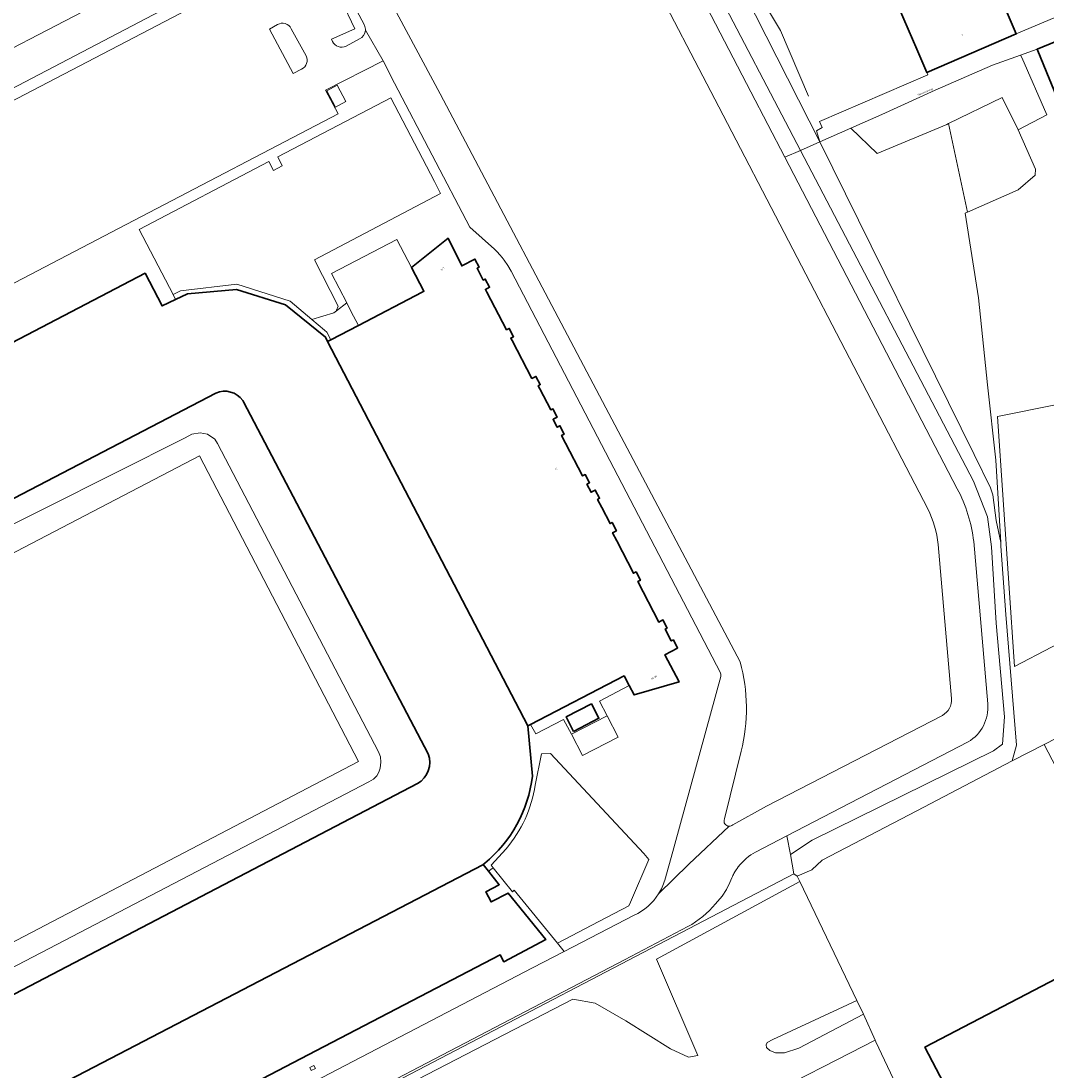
# Model space of a CAD drawing. Header units: metres. Extents: x 197700 to 204338, y 317132 to 325229.
# Tile 21 of 256: x 198557 to 198759, y 318695 to 318902. Entities that reach past the tile are written whole.
import ezdxf
from ezdxf.enums import TextEntityAlignment as Align

# ---------------------------------------------------------------- set-up
doc = ezdxf.new("R2010")
doc.units = ezdxf.units.M
for name, color, linetype, lineweight in [('B-WE-GR-BEPLANTING_CULTUUR_BODEMBEDEKKER-GV', 90, 'Continuous', 18), ('B-WE-GR-FRUITTEELT-GV', 40, 'Continuous', 13), ('B-WE-GR-GRAS-GV', 60, 'Continuous', 13), ('B-WE-IE-TERREINAFSCHEIDING_KUNSTMATIG_HEKWERK-G', 20, 'IE-TERREINAFSCHEIDING-KUNSTMATIG', 18), ('B-WE-IE-TERREINAFSCHEIDING_KUNSTMATIG_MUUR-G', 90, 'IE-TERREINAFSCHEIDING-KUNSTMATIG-DICHT', 18), ('B-WE-OG-BEBOUWING-GV', 7, 'Continuous', 35), ('B-WE-OG-BEBOUWING-T18', 10, 'Continuous', 18), ('B-WE-OG-TERREIN_CULTUURSCHEIDING-GV', 7, 'Continuous', 18), ('B-WE-OG-TERREIN_ERF-GV', 7, 'Continuous', 18), ('B-WE-OG-TOPOGRAFIE-T18', 10, 'Continuous', 18), ('B-WE-VH-VERHARDING_ASFALT-GV', 252, 'Continuous', 18), ('B-WE-VH-VERHARDING_GESLOTEN-GV', 252, 'Continuous', 18), ('B-WE-VH-VERHARDING_OPEN-GV', 252, 'Continuous', 18)]:
    doc.layers.add(name, color=color, linetype=linetype, lineweight=lineweight)
doc.styles.add('NLCS-ISO-M200-T18', font='NLCS-ISO.ttf', dxfattribs={"height": 0.36})
doc.linetypes.add('IE-TERREINAFSCHEIDING-KUNSTMATIG', pattern='A,4,[82,NLCS.SHX,S=0.75,R=90,X=0,Y=0],4,-2', length=10)
doc.linetypes.add('IE-TERREINAFSCHEIDING-KUNSTMATIG-DICHT', pattern='A,8,-1,[82,NLCS.SHX,S=0.75,R=90,X=0,Y=0],-1', length=10)

msp = doc.modelspace()

# ---------------------------------------------------------------- linework, layer by layer
at = {"layer": 'B-WE-GR-BEPLANTING_CULTUUR_BODEMBEDEKKER-GV'}
for points in [[(198602.885, 318913.518), (198602.174, 318913.193), (198601.472, 318912.854), (198550.884, 318886.397), (198534.282, 318876.765), (198534.968, 318875.645), (198605.285, 318912.337)], [(198620.133, 318906.2), (198622.791, 318900.473), (198618.252, 318898.432), (198618.439, 318898.017)], [(198624.698, 318901.18), (198622.024, 318906.33)], [(198607.604, 318901.316), (198606.061, 318900.417)], [(198606.061, 318900.417), (198610.717, 318891.708), (198612.345, 318892.533)], [(198613.237, 318895.156), (198610.326, 318900.496)], [(198621.082, 318897.063), (198623.723, 318898.49)]]:
    msp.add_lwpolyline(points, dxfattribs=at)
for points in [[(198610.326, 318900.496, 0.4438006), (198607.604, 318901.316)], [(198623.723, 318898.49, 0.2729355), (198624.884, 318900.189)], [(198624.884, 318900.189, 0.1262964), (198624.698, 318901.18)], [(198618.439, 318898.017, 0.42543), (198621.082, 318897.063)], [(198612.345, 318892.533, 0.4149091), (198613.237, 318895.156)]]:
    msp.add_lwpolyline(points, format="xyb", dxfattribs=at)
at = {"layer": 'B-WE-GR-FRUITTEELT-GV'}
msp.add_lwpolyline([(198752.539, 318775.071), (198788.955, 318794.075), (198772.966, 318828.984), (198749.19, 318824.212)], close=True, dxfattribs=at)
at = {"layer": 'B-WE-GR-GRAS-GV'}
for points in [[(198554.714, 318945.114), (198558.182, 318946.114), (198563.588, 318948.02), (198566.195, 318949.19), (198574.779, 318953.063), (198601.295, 318965.9), (198619.224, 318975.789), (198637.177, 318985.919), (198646.771, 318991.111), (198659.284, 318971.517), (198667.413, 318955.869), (198673.833, 318944.693), (198675.171, 318944.002), (198710.433, 318876.576), (198714.286, 318878.239), (198693.155, 318919.862), (198654.53, 318985.533), (198648.773, 318995.438), (198648.601, 318995.339), (198638.056, 318990.182), (198625.437, 318984.012), (198595.351, 318967.697), (198565.273, 318951.329), (198539.63, 318944.444)], [(198672.104, 318943.154), (198700.678, 318888.111), (198707.364, 318875.251), (198710.433, 318876.576), (198675.171, 318944.002)], [(198712.756, 318740.885), (198748.394, 318758.473), (198750.18, 318759.733), (198750.549, 318765.162), (198748.965, 318783.569), (198748.002, 318798.599), (198747.216, 318804.478), (198744.452, 318811.526), (198710.433, 318876.576), (198707.364, 318875.251), (198741.277, 318810.017)], [(198744.515, 318799.611), (198747.296, 318767.69)], [(198743.439, 318760.201), (198707.785, 318741.73), (198708.471, 318738.081), (198712.756, 318740.885)]]:
    msp.add_lwpolyline(points, dxfattribs=at)
for points in [[(198741.277, 318810.017, -0.0949607), (198744.515, 318799.611)], [(198747.296, 318767.69, -0.2837809), (198743.439, 318760.201)]]:
    msp.add_lwpolyline(points, format="xyb", dxfattribs=at)
at = {"layer": 'B-WE-IE-TERREINAFSCHEIDING_KUNSTMATIG_HEKWERK-G'}
for points in [[(198703.99, 318904.436), (198706.549, 318900.156)], [(198706.549, 318900.156), (198712.063, 318887.207)], [(198753.969, 318894.809), (198758.909, 318883.55)], [(198739.584, 318881.843), (198750.149, 318886.958)], [(198753.237, 318880.578), (198750.149, 318886.958)], [(198758.909, 318883.55), (198753.237, 318880.578)], [(198725.555, 318875.943), (198739.232, 318881.673)], [(198739.232, 318881.673), (198739.584, 318881.843)], [(198720.369, 318880.918), (198725.555, 318875.943)], [(198753.237, 318880.578), (198756.678, 318872.904)], [(198756.632, 318871.698), (198753.294, 318868.836)], [(198756.678, 318872.904), (198756.632, 318871.698)], [(198753.294, 318868.836), (198743.328, 318864.414)], [(198743.328, 318864.414), (198742.819, 318864.188)], [(198742.819, 318864.188), (198745.447, 318847.532)], [(198588.531, 318848.969), (198587.067, 318848.191)], [(198599.588, 318850.249), (198588.531, 318848.969)], [(198610.113, 318846.907), (198599.588, 318850.249)], [(198614.38, 318843.295), (198610.113, 318846.907)], [(198621.211, 318846.586), (198619.179, 318845.034)], [(198745.447, 318847.532), (198747.236, 318830.48)], [(198618.667, 318844.643), (198614.38, 318843.295)], [(198619.179, 318845.034), (198618.667, 318844.643)], [(198614.38, 318843.295), (198616.817, 318841.232)], [(198616.817, 318841.232), (198617.297, 318840.826)], [(198617.297, 318840.826), (198618.07, 318839.314)], [(198747.236, 318830.48), (198748.844, 318815.661)], [(198748.844, 318815.661), (198749.836, 318799.417)], [(198749.836, 318799.417), (198749.886, 318798.688)], [(198758.369, 318759.72), (198800.757, 318781.494)], [(198758.369, 318759.72), (198752.062, 318756.48)], [(198709.129, 318734.235), (198619.02, 318687.161)], [(198709.831, 318733.776), (198709.129, 318734.235)], [(198710.33, 318732.735), (198709.831, 318733.776)], [(198721.564, 318709.315), (198710.33, 318732.735)], [(198725.11, 318701.549), (198722.838, 318706.659)], [(198725.275, 318701.178), (198725.11, 318701.549)], [(198738.467, 318673.37), (198725.275, 318701.178)]]:
    msp.add_lwpolyline(points, dxfattribs=at)
at = {"layer": 'B-WE-IE-TERREINAFSCHEIDING_KUNSTMATIG_MUUR-G'}
for points in [[(198613.933, 318696.129), (198614.742, 318696.558)], [(198614.238, 318695.555), (198613.933, 318696.129)], [(198615.047, 318695.984), (198614.238, 318695.555)], [(198614.742, 318696.558), (198615.047, 318695.984)]]:
    msp.add_lwpolyline(points, dxfattribs=at)
at = {"layer": 'B-WE-OG-BEBOUWING-GV'}
for points in [[(198741.198, 318911.456), (198729.079, 318906.355), (198733.324, 318896.492), (198735.301, 318891.899), (198752.893, 318899.471), (198750.916, 318904.064), (198749.879, 318906.473), (198744.299, 318904.115)], [(198768.515, 318887.489), (198767.004, 318890.86), (198774.913, 318894.405), (198776.59, 318890.665), (198783.461, 318894.368), (198783.406, 318894.464), (198780.963, 318898.906), (198778.037, 318904.227), (198777.647, 318904.937), (198777.141, 318904.729), (198756.995, 318896.447), (198758.896, 318891.822), (198761.782, 318884.8)], [(198676.753, 318771.322), (198677.743, 318769.435), (198686.568, 318772.023), (198683.779, 318777.366), (198686.284, 318778.679), (198685.461, 318780.268), (198685.051, 318780.072), (198683.862, 318782.399), (198684.236, 318782.591), (198683.404, 318784.218), (198682.59, 318783.793), (198678.455, 318791.75), (198678.967, 318792.016), (198678.124, 318793.637), (198677.598, 318793.381), (198674.342, 318799.774), (198673.516, 318801.355), (198674.261, 318801.743), (198673.411, 318803.37), (198673.009, 318803.166), (198671.363, 318806.349), (198670.542, 318807.916), (198670.941, 318808.125), (198670.094, 318809.74), (198669.288, 318809.319), (198668.457, 318810.906), (198668.985, 318811.182), (198668.139, 318812.798), (198667.606, 318812.542), (198664.272, 318818.97), (198663.488, 318820.499), (198663.99, 318820.756), (198663.153, 318822.389), (198662.614, 318822.113), (198662.291, 318822.743), (198661.806, 318823.668), (198662.619, 318824.094), (198661.763, 318825.724), (198661.355, 318825.531), (198659.193, 318829.671), (198658.875, 318830.276), (198659.29, 318830.494), (198658.437, 318832.116), (198657.651, 318831.706), (198653.74, 318839.141), (198653.481, 318839.647), (198654.019, 318839.922), (198653.187, 318841.548), (198652.651, 318841.271), (198648.769, 318848.688), (198648.496, 318849.213), (198649.319, 318849.641), (198648.478, 318851.255), (198648.065, 318851.04), (198647.458, 318852.205), (198646.856, 318853.368), (198647.261, 318853.578), (198646.422, 318855.195), (198643.846, 318853.838), (198641.161, 318859.271), (198633.976, 318853.521), (198636.386, 318848.859), (198636.051, 318848.685), (198623.513, 318842.151), (198618.07, 318839.314), (198617.444, 318838.988), (198656.855, 318763.346), (198657.391, 318763.625), (198675.772, 318773.193)], [(198665.818, 318762.282), (198670.8, 318764.847), (198669.335, 318767.692), (198664.353, 318765.127)], [(198648.058, 318736.104), (198647.97, 318736.036), (198533.974, 318676.72), (198535.404, 318671.732), (198538.053, 318673.135), (198539.102, 318671.122), (198535.785, 318669.394), (198539.09, 318658.037), (198547.348, 318662.34), (198546.632, 318663.715), (198613.623, 318698.67), (198651.375, 318718.343), (198652.094, 318716.97), (198660.371, 318721.307), (198652.939, 318730.461), (198649.617, 318728.721), (198648.573, 318730.714), (198651.223, 318732.095), (198649.117, 318734.763)]]:
    msp.add_lwpolyline(points, close=True, dxfattribs=at)
for points in [[(198657.736, 318753.441), (198656.855, 318763.346), (198617.444, 318838.988), (198617.021, 318839.8), (198609.177, 318846.213), (198599.524, 318849.177), (198589.932, 318848.33), (198587.572, 318847.225), (198584.903, 318845.976), (198581.559, 318852.412), (198533.458, 318827.316)], [(198487.522, 318772.638), (198595.483, 318828.84)], [(198600.761, 318827.36), (198600.944, 318827.134), (198637.256, 318757.85)], [(198635.136, 318752.009), (198528.032, 318696.09)], [(198533.553, 318676.501), (198533.974, 318676.72), (198647.97, 318736.036)], [(198647.97, 318736.036), (198648.058, 318736.104), (198648.367, 318736.34)], [(198797.63, 318732.875), (198734.926, 318700.187), (198749.063, 318673.1)]]:
    msp.add_lwpolyline(points, dxfattribs=at)
for points in [[(198595.483, 318828.84, -0.3540301), (198600.761, 318827.36)], [(198637.256, 318757.85, -0.3635586), (198635.136, 318752.009)], [(198648.367, 318736.34, 0.1915277), (198657.736, 318753.441)]]:
    msp.add_lwpolyline(points, format="xyb", dxfattribs=at)
at = {"layer": 'B-WE-OG-TERREIN_CULTUURSCHEIDING-GV'}
msp.add_lwpolyline([(198748.394, 318758.473), (198712.756, 318740.885), (198708.471, 318738.081), (198709.129, 318734.235), (198709.831, 318733.776), (198712.66, 318735.033), (198714.724, 318736.961), (198733.324, 318746.661), (198752.062, 318756.48), (198752.952, 318759.556), (198750.812, 318785.255), (198749.886, 318798.688), (198749.836, 318799.417), (198748.908, 318803.79), (198748.251, 318808.812), (198747.805, 318810.172), (198744.602, 318816.719), (198714.286, 318878.239), (198710.433, 318876.576), (198744.452, 318811.526), (198747.216, 318804.478), (198748.002, 318798.599), (198748.965, 318783.569), (198750.549, 318765.162), (198750.18, 318759.733)], close=True, dxfattribs=at)
for points in [[(198708.471, 318738.081), (198707.785, 318741.73), (198701.634, 318738.543)], [(198619.02, 318687.161), (198709.129, 318734.235), (198708.471, 318738.081)], [(198696.957, 318733.485), (198696.584, 318732.545), (198695.899, 318731.157), (198695.032, 318729.878), (198693.773, 318728.332)], [(198688.297, 318723.873), (198675.845, 318717.316), (198619.093, 318687.719)]]:
    msp.add_lwpolyline(points, dxfattribs=at)
for points in [[(198701.634, 318738.543, 0.1080464), (198698.23, 318735.652)], [(198698.23, 318735.652, 0.0375513), (198697.376, 318734.339)], [(198697.376, 318734.339, 0.0225979), (198696.957, 318733.485)], [(198693.773, 318728.332, -0.0919334), (198688.297, 318723.873)]]:
    msp.add_lwpolyline(points, format="xyb", dxfattribs=at)
at = {"layer": 'B-WE-OG-TERREIN_ERF-GV'}
for points in [[(198693.155, 318919.862), (198714.286, 318878.239), (198713.587, 318880.409), (198714.692, 318881.06), (198714.169, 318882.224), (198735.528, 318891.459), (198735.301, 318891.899), (198733.324, 318896.492), (198729.079, 318906.355)], [(198750.916, 318904.064), (198752.893, 318899.471), (198764.533, 318904.425)], [(198761.782, 318884.8), (198758.896, 318891.822), (198756.995, 318896.447), (198753.751, 318895.307), (198753.969, 318894.809), (198758.909, 318883.55), (198753.237, 318880.578), (198756.678, 318872.904), (198756.632, 318871.698), (198753.294, 318868.836), (198743.328, 318864.414), (198742.819, 318864.188), (198745.447, 318847.532), (198747.236, 318830.48), (198748.844, 318815.661), (198749.836, 318799.417), (198749.886, 318798.688), (198750.812, 318785.255), (198752.952, 318759.556), (198752.062, 318756.48), (198758.369, 318759.72), (198800.757, 318781.494)], [(198595.483, 318828.84), (198487.522, 318772.638)], [(198637.256, 318757.85), (198600.944, 318827.134), (198600.761, 318827.36)], [(198775.633, 318726.646), (198758.369, 318759.72), (198752.062, 318756.48), (198733.324, 318746.661), (198714.724, 318736.961), (198712.66, 318735.033), (198709.831, 318733.776), (198710.33, 318732.735), (198721.564, 318709.315), (198722.838, 318706.659), (198725.11, 318701.549), (198725.275, 318701.178), (198738.467, 318673.37)], [(198528.032, 318696.09), (198635.136, 318752.009)], [(198621.677, 318686.87), (198665.665, 318709.618), (198670.084, 318708.808), (198676.133, 318705.366), (198684.918, 318699.829), (198688.443, 318698.224), (198690.236, 318698.526), (198682.134, 318717.449), (198710.33, 318732.735), (198709.831, 318733.776), (198709.129, 318734.235), (198619.02, 318687.161)], [(198749.063, 318673.1), (198734.926, 318700.187), (198797.63, 318732.875)], [(198738.467, 318673.37), (198725.275, 318701.178), (198725.11, 318701.549), (198720.318, 318699.05), (198706.444, 318691.991)]]:
    msp.add_lwpolyline(points, dxfattribs=at)
for points in [[(198756.632, 318871.698), (198756.678, 318872.904), (198753.237, 318880.578), (198750.149, 318886.958), (198739.584, 318881.843), (198743.328, 318864.414), (198753.294, 318868.836)], [(198714.286, 318878.239), (198744.602, 318816.719), (198747.805, 318810.172), (198748.251, 318808.812), (198748.908, 318803.79), (198749.836, 318799.417), (198748.844, 318815.661), (198747.236, 318830.48), (198745.447, 318847.532), (198742.819, 318864.188), (198743.328, 318864.414), (198739.584, 318881.843), (198739.232, 318881.673), (198725.555, 318875.943), (198720.369, 318880.918)], [(198616.817, 318841.232), (198617.297, 318840.826), (198618.07, 318839.314), (198623.513, 318842.151), (198622.06, 318844.939), (198621.211, 318846.586), (198619.179, 318845.034), (198618.667, 318844.643), (198614.38, 318843.295)], [(198788.955, 318794.075), (198752.539, 318775.071), (198749.19, 318824.212), (198772.966, 318828.984)], [(198492.536, 318771.365), (198526.835, 318704.86), (198527.478, 318704.217), (198528.42, 318703.617), (198529.191, 318703.188), (198530.134, 318703.017), (198531.205, 318703.274), (198533.305, 318704.26), (198625.596, 318752.355), (198626.496, 318752.869), (198627.138, 318753.512), (198627.567, 318754.284), (198627.824, 318755.012), (198627.952, 318756.213), (198627.867, 318757.241), (198627.481, 318758.227), (198595.818, 318818.924), (198595.261, 318819.782), (198593.847, 318820.725), (198592.39, 318820.982), (198590.762, 318820.725), (198589.476, 318819.996)], [(198492.536, 318771.365), (198589.476, 318819.996), (198590.762, 318820.725), (198592.39, 318820.982), (198593.847, 318820.725), (198595.261, 318819.782), (198595.818, 318818.924), (198627.481, 318758.227), (198627.867, 318757.241), (198627.952, 318756.213), (198627.824, 318755.012), (198627.567, 318754.284), (198627.138, 318753.512), (198626.496, 318752.869), (198625.596, 318752.355), (198533.305, 318704.26), (198531.205, 318703.274), (198530.134, 318703.017), (198529.191, 318703.188), (198528.42, 318703.617), (198527.478, 318704.217), (198526.835, 318704.86)], [(198499.113, 318767.872), (198592.243, 318816.502), (198623.51, 318756.325), (198530.477, 318707.678)], [(198499.113, 318767.872), (198530.477, 318707.678), (198623.51, 318756.325), (198592.243, 318816.502)], [(198824.002, 318793.573), (198811.735, 318787.142), (198800.757, 318781.494), (198758.369, 318759.72), (198775.633, 318726.646), (198776.676, 318727.204), (198823.961, 318752.483), (198837.504, 318759.678), (198834.919, 318764.847), (198831.956, 318770.771), (198830.997, 318772.689), (198835.965, 318775.355), (198827.13, 318795.061)], [(198703.774, 318700.072), (198704.446, 318699.507), (198705.567, 318699.067), (198707.338, 318699.013), (198710.129, 318699.972), (198722.838, 318706.659), (198721.564, 318709.315), (198705.016, 318701.696), (198703.923, 318701.07), (198703.724, 318700.631)]]:
    msp.add_lwpolyline(points, close=True, dxfattribs=at)
for points in [[(198600.761, 318827.36, 0.3540301), (198595.483, 318828.84)], [(198635.136, 318752.009, 0.3635586), (198637.256, 318757.85)]]:
    msp.add_lwpolyline(points, format="xyb", dxfattribs=at)
at = {"layer": 'B-WE-VH-VERHARDING_ASFALT-GV'}
for points in [[(198654.356, 318947.945), (198651.74, 318946.941), (198649.276, 318945.61), (198601.962, 318920.938), (198600.833, 318920.355), (198577.945, 318908.426), (198538.014, 318887.62), (198530.35, 318884.109), (198531.766, 318880.485), (198534.282, 318876.765), (198550.884, 318886.397), (198601.472, 318912.854), (198617.696, 318921.26), (198653.211, 318939.718), (198656.2, 318941.044)], [(198741.277, 318810.017), (198707.364, 318875.251), (198700.678, 318888.111), (198672.104, 318943.154)], [(198667.685, 318936.491), (198678.894, 318914.886), (198680.142, 318912.471), (198694.379, 318885.103), (198735.489, 318806.03)], [(198737.518, 318799.045), (198740.178, 318768.745)], [(198747.296, 318767.69), (198744.515, 318799.611)], [(198738.362, 318765.434), (198703.75, 318747.539), (198697.131, 318743.888)], [(198701.634, 318738.543), (198707.785, 318741.73), (198743.439, 318760.201)], [(198696.422, 318743.625), (198688.515, 318736.146)], [(198688.515, 318736.146), (198682.547, 318730.305)], [(198693.773, 318728.332), (198695.032, 318729.878), (198695.899, 318731.157), (198696.584, 318732.545), (198696.957, 318733.485)], [(198677.732, 318726.125), (198663.968, 318718.974), (198663.959, 318718.97), (198657.773, 318715.756), (198616.382, 318694.182), (198615.696, 318693.826), (198619.093, 318687.719), (198675.845, 318717.316), (198688.297, 318723.873)]]:
    msp.add_lwpolyline(points, dxfattribs=at)
msp.add_lwpolyline([(198753.751, 318895.307), (198756.995, 318896.447), (198777.141, 318904.729), (198775.484, 318909.026), (198764.533, 318904.425), (198752.893, 318899.471), (198735.301, 318891.899), (198735.528, 318891.459), (198714.169, 318882.224), (198714.692, 318881.06), (198713.587, 318880.409), (198714.286, 318878.239), (198720.369, 318880.918), (198726.451, 318883.597), (198736.938, 318888.442), (198748.213, 318893.362)], close=True, dxfattribs=at)
for points in [[(198744.515, 318799.611, 0.0949607), (198741.277, 318810.017)], [(198735.489, 318806.03, -0.0937239), (198737.518, 318799.045)], [(198740.178, 318768.745, -0.2966378), (198738.362, 318765.434)], [(198743.439, 318760.201, 0.2837809), (198747.296, 318767.69)], [(198697.131, 318743.888, -0.1899138), (198696.422, 318743.625)], [(198698.23, 318735.652, -0.1080464), (198701.634, 318738.543)], [(198697.376, 318734.339, -0.0375513), (198698.23, 318735.652)], [(198696.957, 318733.485, -0.0225979), (198697.376, 318734.339)], [(198682.547, 318730.305, -0.1484061), (198677.732, 318726.125)], [(198688.297, 318723.873, 0.0919334), (198693.773, 318728.332)]]:
    msp.add_lwpolyline(points, format="xyb", dxfattribs=at)
at = {"layer": 'B-WE-VH-VERHARDING_GESLOTEN-GV'}
for points in [[(198530.35, 318884.109), (198538.014, 318887.62), (198577.945, 318908.426), (198600.833, 318920.355), (198601.962, 318920.938), (198649.276, 318945.61), (198651.74, 318946.941), (198654.356, 318947.945), (198656.269, 318950.061), (198659.305, 318951.237), (198665.945, 318954.688), (198658.066, 318969.329), (198646.368, 318987.311), (198637.798, 318982.599), (198629.389, 318978.282), (198617.53, 318972.318), (198593.594, 318960.442), (198575.05, 318951.552)], [(198735.489, 318806.03), (198694.379, 318885.103), (198680.142, 318912.471), (198678.894, 318914.886), (198667.685, 318936.491)], [(198623.332, 318918.019), (198639.608, 318887.671), (198672.177, 318825.933), (198698.569, 318775.945)], [(198698.569, 318775.945), (198672.177, 318825.933), (198639.608, 318887.671), (198623.332, 318918.019)], [(198605.285, 318912.337), (198534.968, 318875.645), (198537.835, 318870.221), (198527.721, 318864.912), (198536.976, 318847.414), (198541.459, 318849.76), (198544.257, 318844.474), (198579.381, 318862.745), (198619.532, 318883.734), (198617.046, 318888.389), (198628.364, 318894.154)], [(198618.439, 318898.017), (198618.252, 318898.432), (198622.791, 318900.473), (198620.133, 318906.2)], [(198622.024, 318906.33), (198624.698, 318901.18)], [(198610.717, 318891.708), (198606.061, 318900.417), (198607.604, 318901.316)], [(198610.326, 318900.496), (198613.237, 318895.156)], [(198628.364, 318894.154), (198624.884, 318900.189)], [(198624.884, 318900.189), (198628.364, 318894.154), (198630.628, 318889.804), (198645.432, 318861.444), (198650.263, 318857.146), (198650.822, 318856.582), (198651.358, 318855.997), (198651.791, 318855.485), (198652.207, 318854.961), (198652.916, 318853.89), (198653.585, 318852.794), (198694.697, 318773.816), (198694.821, 318773.44), (198694.791, 318773.046), (198685.725, 318740.098), (198685.33, 318738.664), (198683.773, 318733.005)], [(198623.723, 318898.49), (198621.082, 318897.063)], [(198612.345, 318892.533), (198610.717, 318891.708)], [(198740.178, 318768.745), (198737.518, 318799.045)], [(198697.131, 318743.888), (198703.75, 318747.539), (198738.362, 318765.434)], [(198680.6, 318737.079), (198679.623, 318738.267), (198661.317, 318757.895), (198659.542, 318757.881), (198658.296, 318751.685)], [(198698.777, 318758.377), (198695.494, 318745.054)], [(198695.494, 318745.054), (198698.777, 318758.377)], [(198682.547, 318730.305), (198688.515, 318736.146), (198696.422, 318743.625)], [(198652.549, 318739.178), (198649.601, 318735.936), (198650.012, 318735.447), (198653.813, 318730.745), (198654.167, 318731.034), (198662.64, 318720.607), (198670.772, 318724.883), (198676.728, 318727.968), (198677.01, 318728.652), (198680.6, 318737.079)], [(198706.444, 318691.991), (198720.318, 318699.05), (198725.11, 318701.549), (198722.838, 318706.659), (198710.129, 318699.972), (198707.338, 318699.013), (198705.567, 318699.067), (198704.446, 318699.507), (198703.774, 318700.072), (198703.724, 318700.631), (198703.923, 318701.07), (198705.016, 318701.696), (198721.564, 318709.315), (198710.33, 318732.735), (198682.134, 318717.449), (198690.236, 318698.526), (198688.443, 318698.224), (198684.918, 318699.829), (198676.133, 318705.366), (198670.084, 318708.808), (198665.665, 318709.618), (198621.677, 318686.87)]]:
    msp.add_lwpolyline(points, dxfattribs=at)
for points in [[(198607.604, 318901.316, -0.4438006), (198610.326, 318900.496)], [(198624.884, 318900.189, -0.2729355), (198623.723, 318898.49)], [(198624.698, 318901.18, -0.1262964), (198624.884, 318900.189)], [(198621.082, 318897.063, -0.42543), (198618.439, 318898.017)], [(198613.237, 318895.156, -0.4149091), (198612.345, 318892.533)], [(198737.518, 318799.045, 0.0937239), (198735.489, 318806.03)], [(198698.569, 318775.945, -0.132056), (198698.777, 318758.377)], [(198698.777, 318758.377, 0.132056), (198698.569, 318775.945)], [(198738.362, 318765.434, 0.2966378), (198740.178, 318768.745)], [(198658.296, 318751.685, -0.1385938), (198652.549, 318739.178)], [(198695.494, 318745.054, 0.5293542), (198696.422, 318743.625)], [(198696.422, 318743.625, -0.5293542), (198695.494, 318745.054)], [(198696.422, 318743.625, 0.1899138), (198697.131, 318743.888)], [(198683.773, 318733.005, -0.0679321), (198682.547, 318730.305)]]:
    msp.add_lwpolyline(points, format="xyb", dxfattribs=at)
msp.add_lwpolyline([(198617.297, 318840.826), (198616.817, 318841.232), (198614.38, 318843.295), (198618.667, 318844.643), (198619.179, 318845.034), (198619.22, 318845.131), (198619.55, 318845.914), (198614.865, 318855.066), (198639.681, 318868.078), (198638.474, 318870.436), (198629.885, 318886.934), (198607.656, 318875.298), (198608.531, 318873.538), (198606.788, 318872.597), (198605.871, 318874.37), (198580.373, 318861.035), (198587.067, 318848.191), (198587.572, 318847.225), (198589.932, 318848.33), (198599.524, 318849.177), (198609.177, 318846.213), (198617.021, 318839.8), (198617.444, 318838.988), (198618.07, 318839.314)], close=True, dxfattribs=at)
at = {"layer": 'B-WE-VH-VERHARDING_OPEN-GV'}
for points in [[(198683.773, 318733.005), (198685.33, 318738.664), (198685.725, 318740.098), (198694.791, 318773.046), (198694.821, 318773.44), (198694.697, 318773.816), (198653.585, 318852.794), (198652.916, 318853.89), (198652.207, 318854.961), (198651.791, 318855.485), (198651.358, 318855.997), (198650.822, 318856.582), (198650.263, 318857.146), (198645.432, 318861.444), (198630.628, 318889.804), (198628.364, 318894.154), (198617.046, 318888.389), (198619.532, 318883.734), (198579.381, 318862.745)], [(198533.458, 318827.316), (198581.559, 318852.412), (198584.903, 318845.976), (198587.572, 318847.225), (198587.067, 318848.191), (198580.373, 318861.035), (198605.871, 318874.37), (198606.788, 318872.597), (198608.531, 318873.538), (198607.656, 318875.298), (198629.885, 318886.934), (198638.474, 318870.436), (198639.681, 318868.078), (198614.865, 318855.066), (198619.55, 318845.914), (198619.22, 318845.131), (198619.179, 318845.034), (198621.211, 318846.586), (198618.237, 318852.353), (198631.077, 318859.032), (198633.976, 318853.521), (198641.161, 318859.271), (198643.846, 318853.838), (198646.422, 318855.195), (198647.261, 318853.578), (198646.856, 318853.368), (198647.458, 318852.205), (198648.065, 318851.04), (198648.478, 318851.255), (198649.319, 318849.641), (198648.496, 318849.213), (198648.769, 318848.688), (198652.651, 318841.271), (198653.187, 318841.548), (198654.019, 318839.922), (198653.481, 318839.647), (198653.74, 318839.141), (198657.651, 318831.706), (198658.437, 318832.116), (198659.29, 318830.494), (198658.875, 318830.276), (198659.193, 318829.671), (198661.355, 318825.531), (198661.763, 318825.724), (198662.619, 318824.094), (198661.806, 318823.668), (198662.291, 318822.743), (198662.614, 318822.113), (198663.153, 318822.389), (198663.99, 318820.756), (198663.488, 318820.499), (198664.272, 318818.97), (198667.606, 318812.542), (198668.139, 318812.798), (198668.985, 318811.182), (198668.457, 318810.906), (198669.288, 318809.319), (198670.094, 318809.74), (198670.941, 318808.125), (198670.542, 318807.916), (198671.363, 318806.349), (198673.009, 318803.166), (198673.411, 318803.37), (198674.261, 318801.743), (198673.516, 318801.355), (198674.342, 318799.774), (198677.598, 318793.381), (198678.124, 318793.637), (198678.967, 318792.016), (198678.455, 318791.75), (198682.59, 318783.793), (198683.404, 318784.218), (198684.236, 318782.591), (198683.862, 318782.399), (198685.051, 318780.072), (198685.461, 318780.268), (198686.284, 318778.679), (198683.779, 318777.366), (198686.568, 318772.023), (198677.743, 318769.435), (198676.753, 318771.322), (198670.926, 318768.247), (198672.407, 318765.337), (198674.616, 318761.148), (198667.59, 318757.531), (198665.413, 318761.714), (198663.878, 318764.604), (198658.395, 318761.767), (198657.391, 318763.625), (198656.855, 318763.346), (198657.736, 318753.441)], [(198579.381, 318862.745), (198544.257, 318844.474), (198541.459, 318849.76), (198536.976, 318847.414), (198527.721, 318864.912), (198537.835, 318870.221), (198534.968, 318875.645), (198534.282, 318876.765), (198532.705, 318875.85), (198531.034, 318874.791), (198529.406, 318873.67)], [(198658.296, 318751.685), (198659.542, 318757.881), (198661.317, 318757.895), (198679.623, 318738.267), (198680.6, 318737.079), (198677.01, 318728.652), (198676.728, 318727.968), (198670.772, 318724.883), (198662.64, 318720.607), (198663.968, 318718.974), (198677.732, 318726.125)], [(198648.367, 318736.34), (198648.058, 318736.104), (198649.117, 318734.763), (198650.012, 318735.447), (198649.601, 318735.936), (198652.549, 318739.178)], [(198616.382, 318694.182), (198657.773, 318715.756), (198663.959, 318718.97), (198663.968, 318718.974), (198662.64, 318720.607), (198654.167, 318731.034), (198653.813, 318730.745), (198650.012, 318735.447), (198649.117, 318734.763), (198651.223, 318732.095), (198648.573, 318730.714), (198649.617, 318728.721), (198652.939, 318730.461), (198660.371, 318721.307), (198652.094, 318716.97), (198651.375, 318718.343), (198613.623, 318698.67), (198546.632, 318663.715)]]:
    msp.add_lwpolyline(points, dxfattribs=at)
for points in [[(198753.237, 318880.578), (198758.909, 318883.55), (198753.969, 318894.809), (198753.751, 318895.307), (198748.213, 318893.362), (198736.938, 318888.442), (198726.451, 318883.597), (198720.369, 318880.918), (198725.555, 318875.943), (198739.232, 318881.673), (198739.584, 318881.843), (198750.149, 318886.958)], [(198619.007, 318885.071), (198617.291, 318888.294), (198619.339, 318889.385), (198621.055, 318886.162)], [(198617.291, 318888.294), (198619.007, 318885.071), (198621.055, 318886.162), (198619.339, 318889.385)], [(198622.06, 318844.939), (198623.513, 318842.151), (198636.051, 318848.685), (198636.386, 318848.859), (198633.976, 318853.521), (198631.077, 318859.032), (198618.237, 318852.353), (198621.211, 318846.586)], [(198672.407, 318765.337), (198670.926, 318768.247), (198676.753, 318771.322), (198675.772, 318773.193), (198657.391, 318763.625), (198658.395, 318761.767), (198663.878, 318764.604), (198665.413, 318761.714)], [(198665.413, 318761.714), (198667.59, 318757.531), (198674.616, 318761.148), (198672.407, 318765.337)]]:
    msp.add_lwpolyline(points, close=True, dxfattribs=at)
for points in [[(198657.736, 318753.441, -0.1915277), (198648.367, 318736.34)], [(198652.549, 318739.178, 0.1385938), (198658.296, 318751.685)], [(198682.547, 318730.305, 0.0679321), (198683.773, 318733.005)], [(198677.732, 318726.125, 0.1484061), (198682.547, 318730.305)]]:
    msp.add_lwpolyline(points, format="xyb", dxfattribs=at)

# ---------------------------------------------------------------- texts
at = {"layer": 'B-WE-OG-BEBOUWING-T18', "style": 'NLCS-ISO-M200-T18'}
for s, rotation, p in [('1', 23.2, (198742.263, 318899.25)), ('3-7', 38.7, (198640.068, 318853.273)), ('41', 27.4, (198662.388, 318813.914)), ('19-31', 27.6, (198681.628, 318772.844))]:
    msp.add_text(s, height=0.36, rotation=rotation, dxfattribs=at).set_placement(p, align=Align.MIDDLE)
at = {"layer": 'B-WE-OG-TOPOGRAFIE-T18', "style": 'NLCS-ISO-M200-T18'}
msp.add_text('Hazensprong', height=0.36, rotation=23.3, dxfattribs=at).set_placement((198734.999, 318888.029), align=Align.MIDDLE)

doc.saveas('drawing.dxf')
